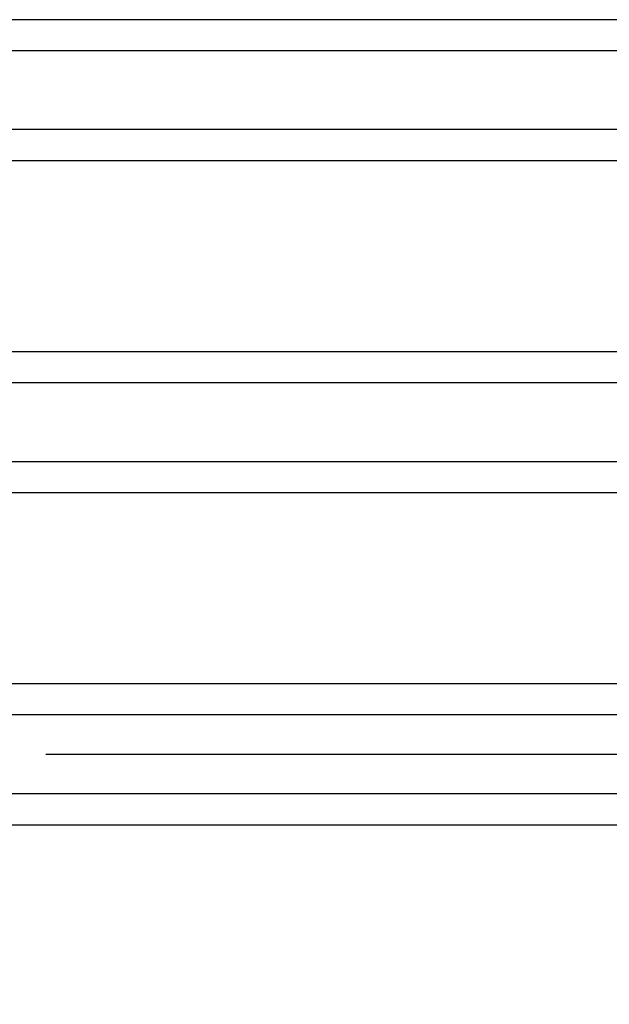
# Model space of a CAD drawing. Header units: inches. Extents: x 0 to 34, y 0 to 22.
# Tile 17 of 120: x 5.739 to 6.441, y 7.154 to 8.326. Entities that reach past the tile are written whole.
import ezdxf

# ---------------------------------------------------------------- set-up
doc = ezdxf.new("R2010")
doc.units = ezdxf.units.IN
doc.header["$LTSCALE"] = 1.87
doc.header["$MEASUREMENT"] = 0
doc.layers.get('0').update_dxf_attribs({"linetype": 'CONTINUOUS'})
doc.layers.add('DIMENSIONS', color=7, linetype='CONTINUOUS')
doc.styles.get("Standard").update_dxf_attribs({"font": 'txt', "width": 0.8})
doc.dimstyles.new('DIMSTYLE_1', dxfattribs={"dimtxt": 0.125, "dimasz": 0.18, "dimexe": 0.18, "dimexo": 0.0625, "dimgap": 0.09, "dimtad": 0, "dimtih": 1, "dimtoh": 1, "dimdec": 3, "dimzin": 4, "dimdsep": 46, "dimtxsty": 'STANDARD', "dimblk": '_FILLED', "dimblk1": '_FILLED', "dimblk2": '_FILLED', "dimcen": 0.09, "dimadec": 0, "dimazin": 0, "dimtp": 0.01, "dimtm": 0.01, "dimtfac": 1, "dimtdec": 3, "dimtofl": 0, "dimtmove": 0, "dimatfit": 3, "dimldrblk": '_FILLED', "dimfxl": 1, "dimtolj": 1, "dimtzin": 4, "dimarcsym": 0})

# ---------------------------------------------------------------- blocks, each defined once
blk = doc.blocks.new('_FILLED')
at = {"color": 0, "linetype": 'BYBLOCK'}
blk.add_solid([(0, 0), (-1, 0.1736), (-1, -0.1736)], dxfattribs=at)
blk = doc.blocks.new('*D3')
at = {"layer": 'DIMENSIONS', "color": 2, "linetype": 'CONTINUOUS'}
for p, q in [((5.7706, 7.4519), (8.0603, 7.4519)), ((7.9353, 7.4519), (7.9353, 6.7773)), ((7.9353, 5.7169), (7.9353, 6.5273)), ((7.2458, 5.7169), (8.0603, 5.7169))]:
    blk.add_line(p, q, dxfattribs=at)
at = {"layer": 'DIMENSIONS', "color": 2, "linetype": 'CONTINUOUS', "xscale": 0.18, "yscale": 0.18, "zscale": 0.18}
for p, rotation in [((7.9353, 7.4519), 90), ((7.9353, 5.7169), 270)]:
    blk.add_blockref('_FILLED', p, dxfattribs=dict(at, rotation=rotation))
at = {"layer": 'DIMENSIONS', "color": 2, "linetype": 'CONTINUOUS', "width": 0.8}
for s, p in [('[', (7.8978, 6.5898)), (']', (8.4978, 6.5898)), ('1.735', (7.2728, 6.5898)), ('44.07', (7.9978, 6.5898))]:
    blk.add_text(s, height=0.125, dxfattribs=at).set_placement(p)

msp = doc.modelspace()

# ---------------------------------------------------------------- linework, layer by layer
at = {"color": 7, "linetype": 'CONTINUOUS'}
for p, q in [((7.1362, 8.3258), (3.7653, 8.3258)), ((7.069, 8.2889), (3.8324, 8.2889)), ((7.069, 8.195), (3.8324, 8.195)), ((7.1362, 8.158), (3.7653, 8.158)), ((7.1362, 7.9308), (3.7653, 7.9308)), ((7.069, 7.8939), (3.8324, 7.8939)), ((7.069, 7.8), (3.8324, 7.8)), ((7.1362, 7.763), (3.7653, 7.763)), ((6.7319, 7.5358), (5.6657, 7.5358)), ((6.4793, 7.4989), (5.6501, 7.4989)), ((6.4793, 7.405), (5.6501, 7.405)), ((5.6657, 7.368), (6.7319, 7.368))]:
    msp.add_line(p, q, dxfattribs=at)

# ---------------------------------------------------------------- dimensions: what is measured, and where the dimension line sits
at = {"layer": 'DIMENSIONS', "color": 2, "linetype": 'CONTINUOUS'}
dim = msp.add_linear_dim(base=(7.9353, 7.4519), p1=(7.2458, 5.7169), p2=(5.7706, 7.4519), angle=90, dimstyle='DIMSTYLE_1', dxfattribs=at)
dim.commit()
dim.dimension.update_dxf_attribs({"geometry": '*D3', "text_midpoint": (7.9353, 6.6523), "dimtype": 160})

doc.saveas('drawing.dxf')
